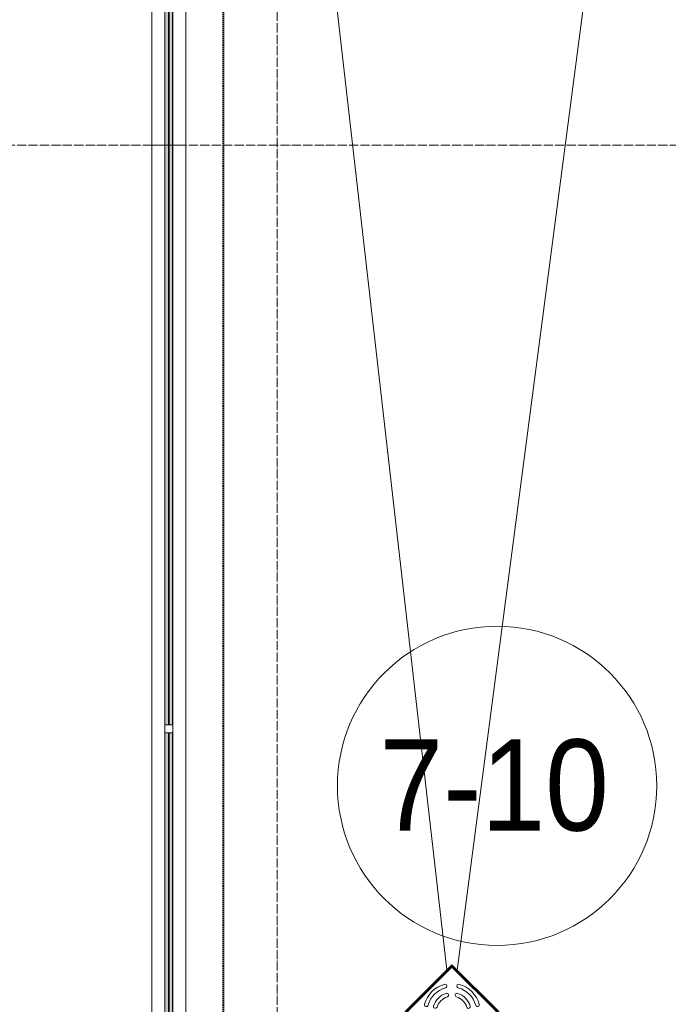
# Model space of a CAD drawing. Header units: millimetres. Extents: x 5617 to 143375, y 7718 to 186221.
# Tile 12 of 106: x 28142 to 29564, y 27815 to 29975. Entities that reach past the tile are written whole.
import ezdxf

# ---------------------------------------------------------------- set-up
doc = ezdxf.new("R2010")
doc.units = ezdxf.units.MM
for name, pattern in [('ADSK_Линия сетки', [25, 20, -2.5, 0, -2.5]), ('Линия сетки', [25, 20, -2.5, 0, -2.5]), ('Штрих_3_1_5_', [4.5, 3, -1.5]), ('Штриховая_ш3 п1_5', [4.5, 3, -1.5])]:
    doc.linetypes.add(name, pattern=pattern)
doc.layers.add('_Разделитель помещений_', color=4, linetype='Штриховая_ш3 п1_5', lineweight=40, true_color=0x00ffff)
for name, color, linetype, lineweight in [('Арматура трубопроводов', 7, 'Continuous', 18), ('Балясины', 7, 'Continuous', 30), ('Марки помещений', 7, 'Continuous', 20), ('Ограждение', 7, 'Continuous', 18), ('Оси', 7, 'Continuous', 9), ('Перекрытия', 7, 'Continuous', 18), ('Поручни', 7, 'Continuous', 18), ('Сантехнические приборы', 7, 'Continuous', 18)]:
    doc.layers.add(name, color=color, linetype=linetype, lineweight=lineweight)
doc.styles.add('Arial_3', font='arial.ttf', dxfattribs={"width": 0.9, "height": 200})

# ---------------------------------------------------------------- blocks, each defined once
blk = doc.blocks.new('135_SLK_K4_AR_rvt-1-МКСС_К4_L08_28_500_')
at = {"layer": '_Разделитель помещений_', "color": 131, "linetype": 'Штрих_3_1_5_', "true_color": 0xaaffff}
blk.add_line((86932.5, 25895), (86932.5, 32817.5), dxfattribs=at)
blk = doc.blocks.new('Ограждение - Ограждение-5831659-МКСС_К4_L08_28_500_')
at = {"layer": 'Ограждение', "lineweight": 5}
h = blk.add_hatch(color=256, dxfattribs=at)
h.paths.add_polyline_path([(4062, 14300), (4062, 15891), (4054, 15891), (4054, 14300)])
h.paths.add_polyline_path([(4054, 15909), (4062, 15909), (4062, 17500), (4054, 17500), (4054, 15926.8)])
h = blk.add_hatch(color=256, dxfattribs=at)
h.paths.add_polyline_path([(4071, 14300), (4071, 15891), (4063, 15891), (4063, 14300)])
h.paths.add_polyline_path([(4063, 15909), (4071, 15909), (4071, 17500), (4063, 17500), (4063, 15926.8)])
at = {"layer": 'Поручни', "color": 253, "lineweight": 5, "true_color": 0xaaaaaa}
for p, q in [((4025, 14300), (4025, 17500)), ((4100, 17500), (4100, 14300)), ((4053.5, 14300), (4053.5, 15891)), ((4054, 15891), (4054, 14300)), ((4062, 14300), (4062, 15891)), ((4063, 15891), (4063, 14300)), ((4071, 14300), (4071, 15891)), ((4071.5, 14300), (4071.5, 15891)), ((4053.5, 14300), (4025, 14300)), ((4054, 14300), (4062, 14300)), ((4063, 14300), (4062, 14300)), ((4063, 14300), (4071, 14300)), ((4100, 14300), (4071.5, 14300))]:
    blk.add_line(p, q, dxfattribs=at)
blk = doc.blocks.new('Ограждение - 18Lx18W-7431883-МКСС_К4_L08_28_500_')
at = {"layer": 'Балясины', "color": 253, "lineweight": 5, "true_color": 0xaaaaaa}
for p, q in [((9, 9), (-9, 9)), ((-9, 9), (-9, -9)), ((9, -9), (9, 9)), ((-9, -9), (9, -9))]:
    blk.add_line(p, q, dxfattribs=at)
blk = doc.blocks.new('Ограждение - Ограждение-5831688-МКСС_К4_L08_28_500_')
at = {"layer": 'Ограждение', "lineweight": 5}
h = blk.add_hatch(color=256, dxfattribs=at)
h.paths.add_polyline_path([(4054, 10458), (4062, 10458), (4062, 11729.7), (4054, 11729.7), (4054, 11143.2)])
h.paths.add_polyline_path([(4054, 11747.7), (4062, 11747.7), (4062, 13010.3), (4054, 13010.3), (4054, 12339.1)])
h.paths.add_polyline_path([(4054, 13028.3), (4062, 13028.3), (4062, 14300), (4054, 14300), (4054, 13535)])
h = blk.add_hatch(color=256, dxfattribs=at)
h.paths.add_polyline_path([(4063, 10458), (4071, 10458), (4071, 11729.7), (4063, 11729.7), (4063, 11143.2)])
h.paths.add_polyline_path([(4063, 11747.7), (4071, 11747.7), (4071, 13010.3), (4063, 13010.3), (4063, 12339.1)])
h.paths.add_polyline_path([(4063, 13028.3), (4071, 13028.3), (4071, 14300), (4063, 14300), (4063, 13535)])
at = {"layer": 'Поручни', "color": 253, "lineweight": 5, "true_color": 0xaaaaaa}
for p, q in [((4025, 10458), (4025, 14300)), ((4025, 14300), (4053.5, 14300)), ((4053.5, 13028.3), (4053.5, 14300)), ((4062, 14300), (4054, 14300)), ((4054, 14300), (4054, 13028.3)), ((4062, 13028.3), (4062, 14300)), ((4062, 14300), (4063, 14300)), ((4071, 14300), (4063, 14300)), ((4063, 14300), (4063, 13028.3)), ((4071, 13028.3), (4071, 14300)), ((4071.5, 13028.3), (4071.5, 14300)), ((4071.5, 14300), (4100, 14300)), ((4100, 14300), (4100, 10495)), ((4053.5, 11747.7), (4053.5, 13010.3)), ((4054, 13010.3), (4054, 11747.7)), ((4062, 11747.7), (4062, 13010.3)), ((4063, 13010.3), (4063, 11747.7)), ((4071, 11747.7), (4071, 13010.3)), ((4071.5, 11747.7), (4071.5, 13010.3))]:
    blk.add_line(p, q, dxfattribs=at)
at = {"rotation": 180}
blk.add_blockref('Ограждение - 18Lx18W-7431883-МКСС_К4_L08_28_500_', (4062.5, 13019.3), dxfattribs=at)
blk = doc.blocks.new('HL_RU_balcony and terrace drain_HL5100T-A-200505 - HL_Трап для балконов и террас_HL5100T-V95-МКСС_К4_L08_28_500_')
at = {"layer": 'Арматура трубопроводов', "color": 253, "lineweight": 5, "true_color": 0xaaaaaa}
for centre, radius, start, end in [((-29, 50.2), 4, 119.9633, 299.9633), ((0, 0), 62, 60.0367, 119.9633), ((0, 0), 54, 60.0367, 119.9633), ((29, 50.2), 4, 240.0367, 60.0367), ((0, 0), 62, 150.0367, 209.9633), ((0, 0), 54, 150.0367, 209.9633), ((-50.2, 29), 4, 330.0367, 150.0367), ((-33.6, 17.8), 4, 332.1245, 152.1245), ((-17.8, 33.6), 4, 117.8755, 297.8755), ((0, 0), 42, 62.1245, 117.8755), ((0, 0), 34, 62.1245, 117.8755), ((17.8, 33.6), 4, 242.1245, 62.1245), ((33.6, 17.8), 4, 27.8755, 207.8755), ((50.2, 29), 4, 29.9633, 209.9633), ((0, 0), 54, 330.0367, 29.9633), ((0, 0), 62, 330.0367, 29.9633), ((0, 0), 42, 152.1245, 207.8755), ((0, 0), 34, 152.1245, 207.8755), ((0, 0), 34, 332.1245, 27.8755), ((0, 0), 42, 332.1245, 27.8755), ((-33.6, -17.8), 4, 207.8755, 27.8755), ((33.6, -17.8), 4, 152.1245, 332.1245), ((-50.2, -29), 4, 209.9633, 29.9633), ((-17.8, -33.6), 4, 62.1245, 242.1245), ((0, 0), 42, 242.1245, 297.8755), ((0, 0), 34, 242.1245, 297.8755), ((17.8, -33.6), 4, 297.8755, 117.8755), ((50.2, -29), 4, 150.0367, 330.0367), ((-29, -50.2), 4, 60.0367, 240.0367), ((0, 0), 62, 240.0367, 299.9633), ((0, 0), 54, 240.0367, 299.9633), ((29, -50.2), 4, 299.9633, 119.9633)]:
    blk.add_arc(centre, radius, start, end, dxfattribs=at)
at = {"layer": 'Сантехнические приборы', "color": 253, "lineweight": 5, "true_color": 0xaaaaaa}
for p, q in [((-72.5, -72.5), (-72.5, 72.5)), ((72.5, 72.5), (-72.5, 72.5)), ((-70, 70), (-70, -70)), ((-70, 70), (70, 70)), ((69, 69), (-69, 69)), ((-69, 69), (-69, -69)), ((69, -69), (69, 69)), ((70, -70), (70, 70)), ((72.5, 72.5), (72.5, -72.5)), ((72.5, -72.5), (-72.5, -72.5)), ((-70, -70), (70, -70)), ((-69, -69), (69, -69))]:
    blk.add_line(p, q, dxfattribs=at)
for start, end in [(90, 91.0406), (88.3783, 90), (178.9594, 181.6217), (358.3783, 1.6217), (268.3783, 270), (270, 271.6217)]:
    blk.add_arc((0, 0), 72.9, start, end, dxfattribs=at)
blk = doc.blocks.new('135_SLK_K4_AR_FCD_rvt-1-МКСС_К4_L08_28_500_')
at = {"layer": 'Перекрытия', "color": 253, "lineweight": 5, "true_color": 0xaaaaaa}
for p, q in [((86850, 32900), (87422.2, 27890.6)), ((87444.6, 27890), (88100, 32900))]:
    blk.add_line(p, q, dxfattribs=at)
at = {"layer": 'Ограждение', "color": 253, "lineweight": 5, "true_color": 0xaaaaaa}
for name in ['Ограждение - Ограждение-5831659-МКСС_К4_L08_28_500_', 'Ограждение - Ограждение-5831688-МКСС_К4_L08_28_500_']:
    blk.add_blockref(name, (82750, 15400), dxfattribs=at)
at = {"layer": 'Сантехнические приборы', "color": 253, "lineweight": 5, "true_color": 0xaaaaaa, "rotation": 314.9999999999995}
blk.add_blockref('HL_RU_balcony and terrace drain_HL5100T-A-200505 - HL_Трап для балконов и террас_HL5100T-V95-МКСС_К4_L08_28_500_', (87433.1, 27798.9), dxfattribs=at)
blk = doc.blocks.new('050_Марка_Помещение - Номер-620969-МКСС_К4_L08_28_500_')
at = {"layer": 'Марки помещений'}
blk.add_circle((0, 0), 3.5, dxfattribs=at)

msp = doc.modelspace()

# ---------------------------------------------------------------- linework, layer by layer
at = {"layer": 'Оси', "linetype": 'Линия сетки'}
msp.add_line((28706.2, 12025.7), (28706.2, 33150), dxfattribs=at)
at = {"layer": 'Оси', "linetype": 'ADSK_Линия сетки'}
msp.add_line((78406.2, 29700), (26144.7, 29700), dxfattribs=at)

# ---------------------------------------------------------------- block references
at = {"lineweight": 5}
for name in ['135_SLK_K4_AR_FCD_rvt-1-МКСС_К4_L08_28_500_', '135_SLK_K4_AR_rvt-1-МКСС_К4_L08_28_500_']:
    msp.add_blockref(name, (-58343.8, 0), dxfattribs=at)
at = {"layer": 'Марки помещений', "xscale": 99.99999999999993, "yscale": 99.99999999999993, "zscale": 99.99999999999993}
msp.add_blockref('050_Марка_Помещение - Номер-620969-МКСС_К4_L08_28_500_', (29188.4, 28294.3), dxfattribs=at)

# ---------------------------------------------------------------- texts
at = {"layer": 'Марки помещений', "lineweight": 9, "insert": (28930.3, 28396.1), "char_height": 200, "width": 620.506, "attachment_point": 1, "style": 'Arial_3'}
msp.add_mtext('7-10', dxfattribs=at)

doc.saveas('drawing.dxf')
